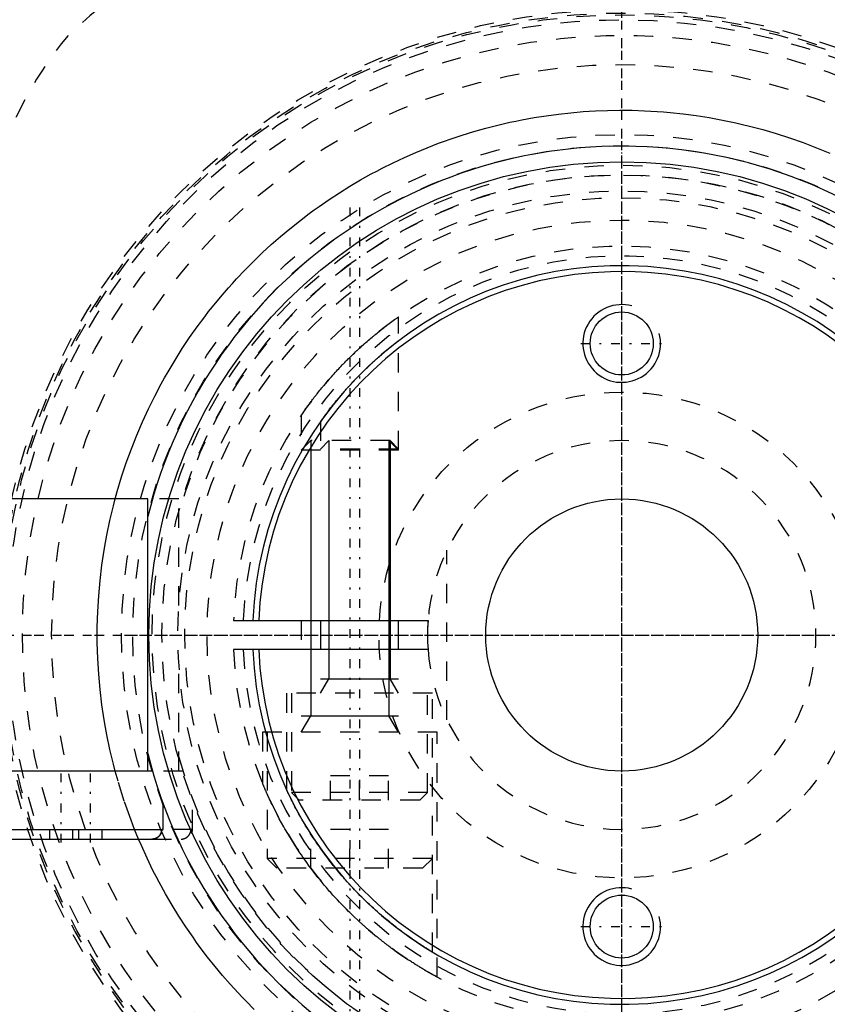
# Model space of a CAD drawing. Extents: x -702 to 139, y -105 to 105.
# Tile 3 of 14: x -681 to -639, y -19 to 32. Entities that reach past the tile are written whole.
import ezdxf

# ---------------------------------------------------------------- set-up
doc = ezdxf.new("R2010")
doc.units = 0
doc.linetypes.add('CENTER', pattern=[1.5, 0.45, -0.5, 0.05, -0.5])
doc.linetypes.add('DASHED', pattern=[2, 1, -1])
for name, color, linetype in [('AM_0', 7, 'CONTINUOUS'), ('AM_10', 7, 'CONTINUOUS'), ('AM_3', 7, 'DASHED'), ('AM_7', 7, 'CENTER')]:
    doc.layers.add(name, color=color, linetype=linetype)

msp = doc.modelspace()

# ---------------------------------------------------------------- linework, layer by layer
at = {"layer": 'AM_0', "color": 7, "linetype": 'CONTINUOUS'}
for p, q in [((-674.4, 7), (-683.75, 7)), ((-674.4, -7), (-674.4, 7)), ((-668.985, 0.75), (-659.972, 0.75)), ((-665.5, 0.75), (-665.5, -0.75)), ((-661.5, -0.75), (-661.5, 0.75)), ((-659.972, -0.75), (-668.985, -0.75)), ((-674.156, -7), (-684.1, -7)), ((-673.6, -10), (-673.6, -8.693)), ((-684.1, -10), (-673.6, -10)), ((-683.514, -10.5), (-674.186, -10.5))]:
    msp.add_line(p, q, dxfattribs=at)
for points in [[(-665.5, 10.989, 0), (-665.5, 10.989, 0), (-665.497, 10.992, 0), (-665.493, 10.999, 0), (-665.489, 11.004, 0), (-665.486, 11.009, 0), (-665.476, 11.022, 0), (-665.465, 11.038, 0), (-665.451, 11.057, 0), (-665.436, 11.079, 0), (-665.418, 11.103, 0), (-665.408, 11.117, 0), (-665.398, 11.13, 0), (-665.377, 11.16, 0), (-665.354, 11.192, 0), (-665.329, 11.226, 0), (-665.303, 11.261, 0), (-665.276, 11.299, 0), (-665.261, 11.318, 0), (-665.247, 11.338, 0), (-665.217, 11.378, 0), (-665.186, 11.419, 0), (-665.17, 11.44, 0), (-665.154, 11.461, 0), (-665.121, 11.505, 0), (-665.088, 11.548, 0), (-665.071, 11.57, 0), (-665.054, 11.592, 0), (-665.02, 11.636, 0), (-664.985, 11.681, 0), (-664.95, 11.727, 0), (-664.913, 11.773, 0), (-664.875, 11.82, 0), (-664.856, 11.844, 0), (-664.837, 11.869, 0), (-664.798, 11.917, 0), (-664.758, 11.967, 0), (-664.717, 12.017, 0), (-664.676, 12.068, 0), (-664.633, 12.119, 0), (-664.612, 12.145, 0), (-664.59, 12.17, 0), (-664.547, 12.223, 0), (-664.503, 12.275, 0), (-664.458, 12.328, 0), (-664.413, 12.381, 0), (-664.367, 12.434, 0), (-664.344, 12.46, 0), (-664.32, 12.487, 0), (-664.274, 12.541, 0), (-664.226, 12.594, 0), (-664.179, 12.648, 0), (-664.131, 12.701, 0), (-664.083, 12.755, 0), (-664.058, 12.781, 0), (-664.034, 12.808, 0), (-663.985, 12.861, 0), (-663.936, 12.914, 0), (-663.887, 12.967, 0), (-663.838, 13.019, 0), (-663.789, 13.071, 0), (-663.764, 13.097, 0), (-663.74, 13.123, 0), (-663.691, 13.174, 0), (-663.642, 13.225, 0), (-663.617, 13.25, 0), (-663.593, 13.275, 0), (-663.544, 13.325, 0), (-663.496, 13.374, 0), (-663.471, 13.399, 0), (-663.447, 13.423, 0), (-663.397, 13.473, 0), (-663.347, 13.522, 0), (-663.297, 13.572, 0), (-663.245, 13.622, 0), (-663.194, 13.672, 0), (-663.168, 13.697, 0), (-663.142, 13.722, 0), (-663.09, 13.771, 0), (-663.038, 13.821, 0), (-662.985, 13.87, 0), (-662.933, 13.919, 0), (-662.88, 13.968, 0), (-662.854, 13.992, 0), (-662.828, 14.016, 0), (-662.776, 14.064, 0), (-662.723, 14.111, 0), (-662.672, 14.157, 0), (-662.62, 14.203, 0), (-662.569, 14.249, 0), (-662.544, 14.271, 0), (-662.518, 14.293, 0), (-662.468, 14.337, 0), (-662.419, 14.38, 0), (-662.37, 14.422, 0), (-662.322, 14.463, 0), (-662.275, 14.503, 0), (-662.251, 14.523, 0), (-662.228, 14.542, 0), (-662.183, 14.58, 0), (-662.138, 14.617, 0), (-662.095, 14.653, 0), (-662.053, 14.688, 0), (-662.012, 14.721, 0), (-661.992, 14.738, 0), (-661.972, 14.754, 0), (-661.932, 14.786, 0), (-661.894, 14.817, 0), (-661.875, 14.832, 0), (-661.856, 14.847, 0), (-661.82, 14.876, 0), (-661.785, 14.904, 0), (-661.768, 14.917, 0), (-661.751, 14.93, 0), (-661.719, 14.956, 0), (-661.689, 14.979, 0), (-661.66, 15.001, 0), (-661.634, 15.021, 0), (-661.61, 15.04, 0), (-661.599, 15.049, 0), (-661.588, 15.057, 0), (-661.569, 15.072, 0), (-661.552, 15.085, 0), (-661.537, 15.096, 0), (-661.525, 15.106, 0), (-661.515, 15.113, 0), (-661.511, 15.116, 0), (-661.508, 15.119, 0), (-661.503, 15.122, 0), (-661.5, 15.124, 0), (-661.5, 15.124, 0)], [(-659.75, -16.308, 0), (-659.751, -16.307, 0), (-659.755, -16.304, 0), (-659.765, -16.299, 0), (-659.772, -16.294, 0), (-659.78, -16.29, 0), (-659.8, -16.278, 0), (-659.825, -16.263, 0), (-659.854, -16.245, 0), (-659.889, -16.223, 0), (-659.929, -16.199, 0), (-659.951, -16.186, 0), (-659.974, -16.172, 0), (-660.023, -16.141, 0), (-660.076, -16.108, 0), (-660.134, -16.072, 0), (-660.196, -16.033, 0), (-660.261, -15.991, 0), (-660.295, -15.969, 0), (-660.33, -15.947, 0), (-660.402, -15.9, 0), (-660.477, -15.851, 0), (-660.515, -15.825, 0), (-660.554, -15.799, 0), (-660.633, -15.746, 0), (-660.714, -15.691, 0), (-660.754, -15.663, 0), (-660.796, -15.635, 0), (-660.881, -15.576, 0), (-660.968, -15.514, 0), (-661.058, -15.45, 0), (-661.15, -15.384, 0), (-661.244, -15.316, 0), (-661.292, -15.28, 0), (-661.34, -15.245, 0), (-661.438, -15.172, 0), (-661.537, -15.097, 0), (-661.637, -15.019, 0), (-661.739, -14.94, 0), (-661.841, -14.859, 0), (-661.893, -14.818, 0), (-661.944, -14.776, 0), (-662.048, -14.691, 0), (-662.153, -14.605, 0), (-662.257, -14.518, 0), (-662.362, -14.429, 0), (-662.467, -14.338, 0), (-662.519, -14.293, 0), (-662.571, -14.247, 0), (-662.675, -14.154, 0), (-662.779, -14.061, 0), (-662.881, -13.967, 0), (-662.983, -13.872, 0), (-663.084, -13.777, 0), (-663.134, -13.73, 0), (-663.184, -13.682, 0), (-663.282, -13.587, 0), (-663.378, -13.491, 0), (-663.474, -13.396, 0), (-663.567, -13.301, 0), (-663.661, -13.205, 0), (-663.708, -13.156, 0), (-663.755, -13.107, 0), (-663.849, -13.008, 0), (-663.942, -12.908, 0), (-663.989, -12.858, 0), (-664.035, -12.807, 0), (-664.128, -12.704, 0), (-664.22, -12.601, 0), (-664.266, -12.549, 0), (-664.312, -12.497, 0), (-664.403, -12.391, 0), (-664.494, -12.285, 0), (-664.584, -12.179, 0), (-664.673, -12.071, 0), (-664.761, -11.963, 0), (-664.805, -11.909, 0), (-664.848, -11.855, 0), (-664.934, -11.746, 0), (-665.02, -11.636, 0), (-665.104, -11.527, 0), (-665.187, -11.417, 0), (-665.269, -11.307, 0), (-665.31, -11.252, 0), (-665.35, -11.197, 0), (-665.429, -11.088, 0), (-665.507, -10.978, 0), (-665.584, -10.869, 0), (-665.66, -10.76, 0), (-665.734, -10.651, 0), (-665.77, -10.597, 0), (-665.807, -10.543, 0), (-665.878, -10.435, 0), (-665.947, -10.329, 0), (-666.016, -10.223, 0), (-666.082, -10.118, 0), (-666.147, -10.013, 0), (-666.179, -9.962, 0), (-666.211, -9.911, 0), (-666.272, -9.809, 0), (-666.332, -9.708, 0), (-666.391, -9.609, 0), (-666.448, -9.511, 0), (-666.505, -9.413, 0), (-666.533, -9.364, 0), (-666.56, -9.314, 0), (-666.615, -9.216, 0), (-666.669, -9.119, 0), (-666.695, -9.07, 0), (-666.721, -9.022, 0), (-666.772, -8.927, 0), (-666.822, -8.834, 0), (-666.845, -8.788, 0), (-666.869, -8.743, 0), (-666.914, -8.655, 0), (-666.957, -8.57, 0), (-666.998, -8.489, 0), (-667.037, -8.411, 0), (-667.072, -8.338, 0), (-667.089, -8.304, 0), (-667.105, -8.271, 0), (-667.135, -8.208, 0), (-667.162, -8.152, 0), (-667.186, -8.102, 0), (-667.206, -8.058, 0), (-667.217, -8.037, 0), (-667.219, -8.031, 0), (-667.222, -8.025, 0), (-667.223, -8.023, 0), (-667.224, -8.02, 0), (-667.227, -8.015, 0), (-667.229, -8.01, 0), (-667.23, -8.008, 0), (-667.231, -8.006, 0), (-667.233, -8.001, 0), (-667.235, -7.997, 0), (-667.236, -7.995, 0), (-667.237, -7.993, 0), (-667.239, -7.989, 0), (-667.24, -7.986, 0), (-667.242, -7.983, 0), (-667.243, -7.98, 0), (-667.244, -7.977, 0), (-667.245, -7.976, 0), (-667.245, -7.975, 0), (-667.246, -7.973, 0), (-667.247, -7.971, 0), (-667.248, -7.969, 0), (-667.249, -7.968, 0), (-667.249, -7.966, 0), (-667.249, -7.966, 0), (-667.25, -7.966, 0), (-667.25, -7.965, 0), (-667.25, -7.965, 0), (-667.25, -7.965, 0)], [(-674.186, -10.5, 0), (-674.183, -10.5, 0), (-674.176, -10.5, 0), (-674.168, -10.5, 0), (-674.165, -10.5, 0), (-674.161, -10.499, 0), (-674.154, -10.499, 0), (-674.147, -10.499, 0), (-674.14, -10.498, 0), (-674.132, -10.497, 0), (-674.125, -10.496, 0), (-674.121, -10.496, 0), (-674.117, -10.495, 0), (-674.11, -10.494, 0), (-674.103, -10.493, 0), (-674.095, -10.492, 0), (-674.088, -10.491, 0), (-674.08, -10.489, 0), (-674.077, -10.488, 0), (-674.073, -10.487, 0), (-674.066, -10.486, 0), (-674.058, -10.484, 0), (-674.055, -10.483, 0), (-674.051, -10.482, 0), (-674.044, -10.48, 0), (-674.037, -10.478, 0), (-674.033, -10.477, 0), (-674.03, -10.476, 0), (-674.023, -10.474, 0), (-674.016, -10.471, 0), (-674.009, -10.469, 0), (-674.002, -10.466, 0), (-673.996, -10.464, 0), (-673.993, -10.462, 0), (-673.989, -10.461, 0), (-673.983, -10.458, 0), (-673.977, -10.456, 0), (-673.97, -10.453, 0), (-673.964, -10.45, 0), (-673.957, -10.446, 0), (-673.954, -10.445, 0), (-673.95, -10.443, 0), (-673.944, -10.44, 0), (-673.937, -10.436, 0), (-673.931, -10.433, 0), (-673.924, -10.429, 0), (-673.918, -10.425, 0), (-673.915, -10.423, 0), (-673.912, -10.421, 0), (-673.905, -10.417, 0), (-673.899, -10.413, 0), (-673.893, -10.409, 0), (-673.887, -10.404, 0), (-673.881, -10.4, 0), (-673.877, -10.398, 0), (-673.875, -10.395, 0), (-673.869, -10.391, 0), (-673.863, -10.386, 0), (-673.857, -10.381, 0), (-673.852, -10.377, 0), (-673.846, -10.372, 0), (-673.843, -10.369, 0), (-673.841, -10.367, 0), (-673.835, -10.362, 0), (-673.83, -10.357, 0), (-673.828, -10.355, 0), (-673.825, -10.353, 0), (-673.82, -10.348, 0), (-673.816, -10.343, 0), (-673.813, -10.34, 0), (-673.811, -10.337, 0), (-673.806, -10.332, 0), (-673.801, -10.327, 0), (-673.796, -10.321, 0), (-673.791, -10.315, 0), (-673.787, -10.31, 0), (-673.784, -10.307, 0), (-673.782, -10.304, 0), (-673.778, -10.298, 0), (-673.773, -10.292, 0), (-673.769, -10.286, 0), (-673.764, -10.279, 0), (-673.76, -10.273, 0), (-673.758, -10.27, 0), (-673.756, -10.267, 0), (-673.752, -10.261, 0), (-673.748, -10.254, 0), (-673.744, -10.248, 0), (-673.741, -10.241, 0), (-673.737, -10.235, 0), (-673.735, -10.231, 0), (-673.734, -10.228, 0), (-673.73, -10.222, 0), (-673.727, -10.215, 0), (-673.724, -10.209, 0), (-673.721, -10.202, 0), (-673.718, -10.196, 0), (-673.717, -10.193, 0), (-673.716, -10.189, 0), (-673.713, -10.183, 0), (-673.71, -10.176, 0), (-673.708, -10.17, 0), (-673.705, -10.163, 0), (-673.703, -10.156, 0), (-673.702, -10.153, 0), (-673.701, -10.149, 0), (-673.699, -10.142, 0), (-673.697, -10.135, 0), (-673.696, -10.131, 0), (-673.695, -10.128, 0), (-673.693, -10.12, 0), (-673.691, -10.113, 0), (-673.69, -10.109, 0), (-673.689, -10.106, 0), (-673.688, -10.098, 0), (-673.686, -10.091, 0), (-673.685, -10.084, 0), (-673.684, -10.076, 0), (-673.683, -10.069, 0), (-673.682, -10.065, 0), (-673.682, -10.061, 0), (-673.681, -10.054, 0), (-673.68, -10.047, 0), (-673.679, -10.039, 0), (-673.679, -10.032, 0), (-673.678, -10.025, 0), (-673.678, -10.021, 0), (-673.678, -10.018, 0), (-673.678, -10.01, 0), (-673.678, -10.003, 0), (-673.678, -10, 0)], [(-673.678, -10, 0), (-673.678, -10.008, 0), (-673.678, -10.023, 0), (-673.679, -10.038, 0), (-673.68, -10.046, 0), (-673.681, -10.054, 0), (-673.683, -10.07, 0), (-673.685, -10.086, 0), (-673.688, -10.102, 0), (-673.692, -10.118, 0), (-673.696, -10.134, 0), (-673.698, -10.141, 0), (-673.701, -10.149, 0), (-673.706, -10.164, 0), (-673.711, -10.178, 0), (-673.717, -10.192, 0), (-673.723, -10.206, 0), (-673.73, -10.22, 0), (-673.733, -10.227, 0), (-673.737, -10.234, 0), (-673.745, -10.248, 0), (-673.753, -10.262, 0), (-673.757, -10.269, 0)], [(-674.004, -10.467, 0), (-674.019, -10.472, 0), (-674.051, -10.482, 0), (-674.084, -10.49, 0), (-674.1, -10.493, 0)], [(-673.874, -10.395, 0), (-673.888, -10.405, 0), (-673.916, -10.424, 0), (-673.945, -10.44, 0), (-673.96, -10.448, 0)], [(-673.772, -10.29, 0), (-673.774, -10.293, 0), (-673.778, -10.298, 0), (-673.782, -10.304, 0), (-673.784, -10.307, 0), (-673.787, -10.309, 0), (-673.791, -10.315, 0), (-673.795, -10.32, 0), (-673.8, -10.325, 0), (-673.804, -10.33, 0), (-673.809, -10.335, 0), (-673.811, -10.338, 0), (-673.814, -10.34, 0), (-673.818, -10.345, 0), (-673.823, -10.35, 0), (-673.827, -10.354, 0), (-673.832, -10.359, 0), (-673.837, -10.364, 0), (-673.839, -10.366, 0), (-673.842, -10.368, 0), (-673.847, -10.373, 0), (-673.852, -10.377, 0), (-673.855, -10.379, 0)]]:
    msp.add_polyline3d(points, dxfattribs=at)
for centre, radius in [((-650, 0), 45), ((-650, 0), 24.35), ((-650, 15), 1.621), ((-650, 0), 7), ((-650, -15), 1.621)]:
    msp.add_circle(centre, radius, dxfattribs=at)
for radius, start, end in [(52, 95.6838, 154.6683), (25.15, 194.0276, 165.9724), (19, 182.2623, 177.7377), (18.7, 182.2986, 177.7014), (10, 175.6988, 180), (10, 175.6988, 184.3012)]:
    msp.add_arc((-650, 0), radius, start, end, dxfattribs=at)
at = {"layer": 'AM_10', "color": 7, "linetype": 'CONTINUOUS'}
for p, q in [((-666.01, 10), (-666.01, -4.15)), ((-665.071, 10), (-665.071, -2.256)), ((-661.99, 10), (-661.99, -4.15)), ((-661.929, 10), (-661.929, -2.256)), ((-665.5, -3), (-665.071, -2.256)), ((-665.5, -2.256), (-661.5, -2.256)), ((-661.5, -3), (-661.929, -2.256)), ((-666.5, -5), (-666.01, -4.15)), ((-666.5, -4.15), (-661.5, -4.15)), ((-661.5, -5), (-661.99, -4.15))]:
    msp.add_line(p, q, dxfattribs=at)
for centre in [(-650, 15), (-650, -15)]:
    msp.add_arc(centre, 2, 75, 15, dxfattribs=at)
at = {"layer": 'AM_3', "color": 6, "linetype": 'DASHED'}
for p, q in [((-661.5, 9.509), (-661.5, 16.363)), ((-666.5, 11.303), (-666.5, 9.509)), ((-665.5, 10.989), (-665.5, 9.57)), ((-666.01, 10), (-666.5, 9.509)), ((-661.929, 10), (-666.01, 10)), ((-665.071, 10), (-665.5, 9.57)), ((-661.5, 9.509), (-661.99, 10)), ((-661.5, 9.57), (-661.929, 10)), ((-661.5, 9.509), (-666.5, 9.509)), ((-661.5, 9.57), (-665.5, 9.57)), ((-672.8, 7), (-674.4, 7)), ((-672.8, 1.511), (-672.8, 7)), ((-659, -4.359), (-659, 4.359)), ((-669.986, 0.75), (-668.985, 0.75)), ((-666.5, 0.75), (-666.5, -0.75)), ((-668.985, -0.75), (-669.986, -0.75)), ((-672.8, -7), (-672.8, -1.511)), ((-667.25, -3), (-667.25, -7.965)), ((-659.75, -3), (-667.25, -3)), ((-667, -3), (-667, -8.1)), ((-660, -8.1), (-660, -3)), ((-659.75, -16.308), (-659.75, -3)), ((-668.5, -5), (-668.5, -7.599)), ((-659.5, -5), (-668.5, -5)), ((-668.25, -5), (-668.25, -11.5)), ((-659.5, -17.6), (-659.5, -5)), ((-672.59, -7), (-674.4, -7)), ((-662, -7.25), (-665, -7.25)), ((-665, -8.5), (-665, -7.25)), ((-663.5, -8.5), (-663.5, -7.25)), ((-662, -8.5), (-662, -7.25)), ((-667, -8.1), (-666.6, -8.5)), ((-660, -8.1), (-667, -8.1)), ((-660.4, -8.5), (-660, -8.1)), ((-672.1, -10), (-672.1, -8.421)), ((-660.4, -8.5), (-666.6, -8.5)), ((-679.45, -10.5), (-679.45, -10)), ((-678.25, -10.5), (-678.25, -10)), ((-677.95, -10.5), (-677.95, -10)), ((-676.75, -10.5), (-676.75, -10)), ((-674.871, -10.51), (-675.075, -10.012)), ((-673.6, -10), (-673.678, -10)), ((-672.1, -10), (-673.678, -10)), ((-672.15, -10), (-672.15, -10.218)), ((-666, -12), (-666, -10)), ((-662, -10), (-666, -10)), ((-664, -12), (-664, -10)), ((-662, -12), (-662, -10)), ((-674.186, -10.5), (-672.686, -10.5)), ((-668.25, -11.5), (-667.75, -12)), ((-659.75, -11.5), (-668.25, -11.5)), ((-660.25, -12), (-659.75, -11.5)), ((-660.25, -12), (-667.75, -12))]:
    msp.add_line(p, q, dxfattribs=at)
for points in [[(-676.074, 7.011, 0), (-675.97, 7.387, 0), (-675.747, 8.131, 0), (-675.505, 8.861, 0), (-675.377, 9.22, 0), (-675.245, 9.576, 0), (-674.968, 10.277, 0), (-674.674, 10.963, 0), (-674.366, 11.633, 0), (-674.042, 12.287, 0), (-673.706, 12.924, 0), (-673.533, 13.237, 0), (-673.357, 13.545, 0), (-672.997, 14.148, 0), (-672.626, 14.733, 0), (-672.246, 15.3, 0), (-671.859, 15.849, 0), (-671.465, 16.379, 0), (-671.265, 16.637, 0), (-671.065, 16.89, 0), (-670.661, 17.381, 0), (-670.252, 17.857, 0), (-670.043, 18.091, 0), (-669.831, 18.322, 0), (-669.4, 18.779, 0), (-668.958, 19.225, 0), (-668.733, 19.444, 0), (-668.505, 19.661, 0), (-668.042, 20.087, 0), (-667.569, 20.502, 0), (-667.086, 20.906, 0), (-666.593, 21.299, 0), (-666.091, 21.681, 0), (-665.836, 21.868, 0), (-665.58, 22.052, 0), (-665.059, 22.41, 0), (-664.53, 22.757, 0), (-663.993, 23.091, 0), (-663.447, 23.413, 0), (-662.894, 23.722, 0), (-662.614, 23.872, 0), (-662.333, 24.019, 0), (-661.764, 24.302, 0), (-661.189, 24.572, 0), (-660.607, 24.829, 0), (-660.019, 25.072, 0), (-659.426, 25.301, 0), (-659.127, 25.411, 0), (-658.826, 25.517, 0), (-658.222, 25.718, 0), (-657.612, 25.905, 0), (-656.999, 26.077, 0), (-656.381, 26.235, 0), (-655.76, 26.378, 0), (-655.449, 26.444, 0), (-655.137, 26.507, 0), (-654.51, 26.621, 0), (-653.882, 26.72, 0), (-653.252, 26.803, 0), (-652.621, 26.873, 0), (-651.989, 26.927, 0), (-651.673, 26.948, 0), (-651.358, 26.966, 0), (-650.727, 26.99, 0), (-650.097, 27, 0), (-649.782, 26.999, 0), (-649.464, 26.995, 0), (-648.821, 26.974, 0), (-648.17, 26.938, 0), (-647.841, 26.914, 0), (-647.51, 26.885, 0), (-646.843, 26.815, 0), (-646.169, 26.727, 0), (-645.49, 26.621, 0), (-644.807, 26.496, 0), (-644.12, 26.352, 0), (-643.775, 26.273, 0), (-643.43, 26.188, 0), (-642.738, 26.005, 0), (-642.046, 25.802, 0), (-641.354, 25.578, 0), (-640.663, 25.334, 0), (-639.975, 25.07, 0), (-639.632, 24.93, 0), (-639.289, 24.785, 0)], [(-666.5, 11.303, 0), (-666.5, 11.303, 0), (-666.497, 11.307, 0), (-666.491, 11.316, 0), (-666.487, 11.322, 0), (-666.482, 11.328, 0), (-666.471, 11.345, 0), (-666.457, 11.365, 0), (-666.44, 11.389, 0), (-666.421, 11.417, 0), (-666.399, 11.448, 0), (-666.388, 11.465, 0), (-666.376, 11.482, 0), (-666.349, 11.519, 0), (-666.321, 11.559, 0), (-666.291, 11.602, 0), (-666.259, 11.647, 0), (-666.225, 11.694, 0), (-666.208, 11.718, 0), (-666.19, 11.743, 0), (-666.153, 11.793, 0), (-666.115, 11.845, 0), (-666.096, 11.872, 0), (-666.076, 11.898, 0), (-666.036, 11.952, 0), (-665.995, 12.007, 0), (-665.974, 12.034, 0), (-665.953, 12.062, 0), (-665.911, 12.117, 0), (-665.869, 12.173, 0), (-665.825, 12.23, 0), (-665.78, 12.288, 0), (-665.734, 12.347, 0), (-665.711, 12.376, 0), (-665.687, 12.407, 0), (-665.639, 12.467, 0), (-665.589, 12.529, 0), (-665.539, 12.591, 0), (-665.488, 12.654, 0), (-665.436, 12.718, 0), (-665.409, 12.749, 0), (-665.383, 12.782, 0), (-665.329, 12.846, 0), (-665.274, 12.911, 0), (-665.219, 12.976, 0), (-665.163, 13.042, 0), (-665.106, 13.108, 0), (-665.077, 13.141, 0), (-665.048, 13.174, 0), (-664.99, 13.24, 0), (-664.931, 13.306, 0), (-664.872, 13.372, 0), (-664.812, 13.439, 0), (-664.752, 13.505, 0), (-664.722, 13.538, 0), (-664.692, 13.57, 0), (-664.631, 13.636, 0), (-664.57, 13.701, 0), (-664.508, 13.766, 0), (-664.447, 13.831, 0), (-664.385, 13.895, 0), (-664.354, 13.927, 0), (-664.323, 13.959, 0), (-664.261, 14.022, 0), (-664.2, 14.084, 0), (-664.169, 14.116, 0), (-664.138, 14.146, 0), (-664.076, 14.207, 0), (-664.015, 14.268, 0), (-663.985, 14.298, 0), (-663.954, 14.328, 0), (-663.892, 14.388, 0), (-663.829, 14.449, 0), (-663.765, 14.509, 0), (-663.701, 14.57, 0), (-663.636, 14.631, 0), (-663.603, 14.661, 0), (-663.571, 14.692, 0), (-663.505, 14.752, 0), (-663.439, 14.812, 0), (-663.372, 14.872, 0), (-663.306, 14.932, 0), (-663.239, 14.991, 0), (-663.206, 15.02, 0), (-663.173, 15.049, 0), (-663.107, 15.107, 0), (-663.041, 15.164, 0), (-662.975, 15.22, 0), (-662.91, 15.275, 0), (-662.845, 15.33, 0), (-662.813, 15.357, 0), (-662.781, 15.383, 0), (-662.717, 15.436, 0), (-662.655, 15.487, 0), (-662.593, 15.538, 0), (-662.532, 15.587, 0), (-662.472, 15.635, 0), (-662.443, 15.658, 0), (-662.414, 15.681, 0), (-662.356, 15.726, 0), (-662.3, 15.77, 0), (-662.246, 15.813, 0), (-662.192, 15.854, 0), (-662.141, 15.894, 0), (-662.115, 15.913, 0), (-662.09, 15.932, 0), (-662.04, 15.97, 0), (-661.992, 16.006, 0), (-661.968, 16.024, 0), (-661.944, 16.042, 0), (-661.899, 16.076, 0), (-661.855, 16.108, 0), (-661.833, 16.124, 0), (-661.812, 16.139, 0), (-661.772, 16.168, 0), (-661.735, 16.196, 0), (-661.699, 16.221, 0), (-661.667, 16.245, 0), (-661.637, 16.266, 0), (-661.623, 16.276, 0), (-661.61, 16.285, 0), (-661.585, 16.303, 0), (-661.564, 16.318, 0), (-661.546, 16.331, 0), (-661.53, 16.342, 0), (-661.518, 16.35, 0), (-661.513, 16.354, 0), (-661.509, 16.357, 0), (-661.503, 16.361, 0), (-661.5, 16.363, 0), (-661.5, 16.363, 0)], [(-676.074, -7.011, 0), (-676.17, -6.642, 0), (-676.348, -5.896, 0), (-676.506, -5.139, 0), (-676.578, -4.756, 0), (-676.644, -4.372, 0), (-676.76, -3.595, 0), (-676.854, -2.809, 0), (-676.925, -2.015, 0), (-676.973, -1.214, 0), (-676.997, -0.406, 0), (-677, 0, 0), (-676.997, 0.406, 0), (-676.973, 1.214, 0), (-676.925, 2.015, 0), (-676.854, 2.809, 0), (-676.76, 3.595, 0), (-676.644, 4.372, 0), (-676.578, 4.756, 0), (-676.506, 5.139, 0), (-676.348, 5.896, 0), (-676.17, 6.642, 0), (-676.074, 7.011, 0)], [(-675.075, -10.012, 0), (-675.263, -9.529, 0), (-675.613, -8.541, 0), (-675.93, -7.527, 0), (-676.074, -7.011, 0)], [(-668.251, -8.179, 0), (-668.263, -8.152, 0), (-668.287, -8.098, 0), (-668.31, -8.046, 0), (-668.321, -8.021, 0), (-668.332, -7.996, 0), (-668.353, -7.949, 0), (-668.372, -7.904, 0), (-668.39, -7.861, 0), (-668.407, -7.821, 0), (-668.423, -7.784, 0), (-668.431, -7.766, 0), (-668.438, -7.75, 0), (-668.451, -7.718, 0), (-668.462, -7.69, 0), (-668.473, -7.666, 0), (-668.481, -7.644, 0), (-668.489, -7.627, 0), (-668.492, -7.62, 0), (-668.494, -7.614, 0), (-668.498, -7.605, 0), (-668.5, -7.6, 0), (-668.5, -7.599, 0)], [(-666, -12, 0), (-666.085, -11.885, 0), (-666.252, -11.656, 0), (-666.414, -11.427, 0), (-666.493, -11.313, 0), (-666.571, -11.199, 0), (-666.722, -10.971, 0), (-666.869, -10.745, 0), (-667.009, -10.521, 0), (-667.144, -10.299, 0), (-667.273, -10.081, 0), (-667.336, -9.974, 0), (-667.397, -9.867, 0), (-667.514, -9.658, 0), (-667.627, -9.449, 0), (-667.738, -9.239, 0), (-667.845, -9.031, 0), (-667.947, -8.827, 0), (-667.996, -8.727, 0), (-668.043, -8.629, 0), (-668.132, -8.44, 0), (-668.213, -8.263, 0), (-668.251, -8.179, 0)], [(-674.186, -10.5, 0), (-674.183, -10.5, 0), (-674.176, -10.5, 0), (-674.168, -10.5, 0), (-674.165, -10.5, 0), (-674.161, -10.499, 0), (-674.154, -10.499, 0), (-674.147, -10.499, 0), (-674.14, -10.498, 0), (-674.132, -10.497, 0), (-674.125, -10.496, 0), (-674.121, -10.496, 0), (-674.117, -10.495, 0), (-674.11, -10.494, 0), (-674.103, -10.493, 0), (-674.095, -10.492, 0), (-674.088, -10.491, 0), (-674.08, -10.489, 0), (-674.077, -10.488, 0), (-674.073, -10.487, 0), (-674.066, -10.486, 0), (-674.058, -10.484, 0), (-674.055, -10.483, 0), (-674.051, -10.482, 0), (-674.044, -10.48, 0), (-674.037, -10.478, 0), (-674.033, -10.477, 0), (-674.03, -10.476, 0), (-674.023, -10.474, 0), (-674.016, -10.471, 0), (-674.009, -10.469, 0), (-674.002, -10.466, 0), (-673.996, -10.464, 0), (-673.993, -10.462, 0), (-673.989, -10.461, 0), (-673.983, -10.458, 0), (-673.977, -10.456, 0), (-673.97, -10.453, 0), (-673.964, -10.45, 0), (-673.957, -10.446, 0), (-673.954, -10.445, 0), (-673.95, -10.443, 0), (-673.944, -10.44, 0), (-673.937, -10.436, 0), (-673.931, -10.433, 0), (-673.924, -10.429, 0), (-673.918, -10.425, 0), (-673.915, -10.423, 0), (-673.912, -10.421, 0), (-673.905, -10.417, 0), (-673.899, -10.413, 0), (-673.893, -10.409, 0), (-673.887, -10.404, 0), (-673.881, -10.4, 0), (-673.877, -10.398, 0), (-673.875, -10.395, 0), (-673.869, -10.391, 0), (-673.863, -10.386, 0), (-673.857, -10.381, 0), (-673.852, -10.377, 0), (-673.846, -10.372, 0), (-673.843, -10.369, 0), (-673.841, -10.367, 0), (-673.835, -10.362, 0), (-673.83, -10.357, 0), (-673.828, -10.355, 0), (-673.825, -10.353, 0), (-673.82, -10.348, 0), (-673.816, -10.343, 0), (-673.813, -10.34, 0), (-673.811, -10.337, 0), (-673.806, -10.332, 0), (-673.801, -10.327, 0), (-673.796, -10.321, 0), (-673.791, -10.315, 0), (-673.787, -10.31, 0), (-673.784, -10.307, 0), (-673.782, -10.304, 0), (-673.778, -10.298, 0), (-673.773, -10.292, 0), (-673.769, -10.286, 0), (-673.764, -10.279, 0), (-673.76, -10.273, 0), (-673.758, -10.27, 0), (-673.756, -10.267, 0), (-673.752, -10.261, 0), (-673.748, -10.254, 0), (-673.744, -10.248, 0), (-673.741, -10.241, 0), (-673.737, -10.235, 0), (-673.735, -10.231, 0), (-673.734, -10.228, 0), (-673.73, -10.222, 0), (-673.727, -10.215, 0), (-673.724, -10.209, 0), (-673.721, -10.202, 0), (-673.718, -10.196, 0), (-673.717, -10.193, 0), (-673.716, -10.189, 0), (-673.713, -10.183, 0), (-673.71, -10.176, 0), (-673.708, -10.17, 0), (-673.705, -10.163, 0), (-673.703, -10.156, 0), (-673.702, -10.153, 0), (-673.701, -10.149, 0), (-673.699, -10.142, 0), (-673.697, -10.135, 0), (-673.696, -10.131, 0), (-673.695, -10.128, 0), (-673.693, -10.12, 0), (-673.691, -10.113, 0), (-673.69, -10.109, 0), (-673.689, -10.106, 0), (-673.688, -10.098, 0), (-673.686, -10.091, 0), (-673.685, -10.084, 0), (-673.684, -10.076, 0), (-673.683, -10.069, 0), (-673.682, -10.065, 0), (-673.682, -10.061, 0), (-673.681, -10.054, 0), (-673.68, -10.047, 0), (-673.679, -10.039, 0), (-673.679, -10.032, 0), (-673.678, -10.025, 0), (-673.678, -10.021, 0), (-673.678, -10.018, 0), (-673.678, -10.01, 0), (-673.678, -10.003, 0), (-673.678, -10, 0)], [(-672.686, -10.5, 0), (-672.683, -10.5, 0), (-672.676, -10.5, 0), (-672.67, -10.5, 0), (-672.666, -10.5, 0), (-672.663, -10.499, 0), (-672.656, -10.499, 0), (-672.649, -10.499, 0), (-672.642, -10.498, 0), (-672.636, -10.498, 0), (-672.629, -10.497, 0), (-672.625, -10.496, 0), (-672.622, -10.496, 0), (-672.615, -10.495, 0), (-672.608, -10.494, 0), (-672.601, -10.493, 0), (-672.594, -10.492, 0), (-672.587, -10.49, 0), (-672.583, -10.49, 0), (-672.58, -10.489, 0), (-672.573, -10.488, 0), (-672.566, -10.486, 0), (-672.563, -10.485, 0), (-672.559, -10.484, 0), (-672.553, -10.483, 0), (-672.546, -10.481, 0), (-672.542, -10.48, 0), (-672.539, -10.479, 0), (-672.533, -10.477, 0), (-672.526, -10.475, 0), (-672.519, -10.472, 0), (-672.513, -10.47, 0), (-672.507, -10.468, 0), (-672.504, -10.467, 0), (-672.501, -10.466, 0), (-672.494, -10.463, 0), (-672.488, -10.461, 0), (-672.482, -10.458, 0), (-672.476, -10.456, 0), (-672.47, -10.453, 0), (-672.467, -10.451, 0), (-672.464, -10.45, 0), (-672.458, -10.447, 0), (-672.452, -10.444, 0), (-672.446, -10.441, 0), (-672.44, -10.437, 0), (-672.433, -10.434, 0), (-672.43, -10.432, 0), (-672.427, -10.431, 0), (-672.421, -10.427, 0), (-672.415, -10.423, 0), (-672.409, -10.42, 0), (-672.403, -10.416, 0), (-672.397, -10.412, 0), (-672.395, -10.41, 0), (-672.392, -10.408, 0), (-672.386, -10.404, 0), (-672.38, -10.4, 0), (-672.375, -10.395, 0), (-672.369, -10.391, 0), (-672.364, -10.387, 0), (-672.361, -10.385, 0), (-672.358, -10.382, 0), (-672.353, -10.378, 0), (-672.348, -10.373, 0), (-672.345, -10.371, 0), (-672.343, -10.369, 0), (-672.338, -10.364, 0), (-672.333, -10.36, 0), (-672.331, -10.358, 0), (-672.328, -10.355, 0), (-672.324, -10.351, 0), (-672.319, -10.346, 0), (-672.314, -10.341, 0), (-672.31, -10.336, 0), (-672.305, -10.331, 0), (-672.303, -10.329, 0), (-672.301, -10.326, 0), (-672.296, -10.321, 0), (-672.292, -10.316, 0), (-672.287, -10.31, 0), (-672.283, -10.305, 0), (-672.279, -10.299, 0), (-672.277, -10.297, 0), (-672.275, -10.294, 0), (-672.27, -10.288, 0), (-672.266, -10.282, 0), (-672.262, -10.276, 0), (-672.258, -10.271, 0), (-672.255, -10.265, 0), (-672.253, -10.262, 0), (-672.251, -10.259, 0), (-672.247, -10.253, 0), (-672.244, -10.247, 0), (-672.24, -10.24, 0), (-672.237, -10.234, 0), (-672.234, -10.228, 0), (-672.232, -10.225, 0), (-672.231, -10.222, 0), (-672.228, -10.216, 0), (-672.225, -10.21, 0), (-672.222, -10.204, 0), (-672.219, -10.198, 0), (-672.217, -10.192, 0), (-672.215, -10.189, 0), (-672.214, -10.186, 0), (-672.212, -10.18, 0), (-672.209, -10.173, 0), (-672.208, -10.17, 0), (-672.207, -10.167, 0), (-672.205, -10.161, 0), (-672.202, -10.154, 0), (-672.201, -10.151, 0), (-672.2, -10.148, 0), (-672.198, -10.141, 0), (-672.196, -10.134, 0), (-672.195, -10.128, 0), (-672.193, -10.121, 0), (-672.191, -10.114, 0), (-672.19, -10.111, 0), (-672.19, -10.107, 0), (-672.188, -10.1, 0), (-672.187, -10.093, 0), (-672.185, -10.086, 0), (-672.184, -10.079, 0), (-672.183, -10.072, 0), (-672.183, -10.069, 0), (-672.182, -10.065, 0), (-672.181, -10.059, 0), (-672.18, -10.052, 0), (-672.18, -10.048, 0)], [(-672.18, -10.048, 0), (-672.179, -10.04, 0), (-672.178, -10.024, 0), (-672.178, -10.008, 0), (-672.178, -10, 0)], [(-668.914, -19.268, 0), (-669.338, -18.843, 0), (-669.546, -18.627, 0), (-669.751, -18.409, 0), (-670.155, -17.966, 0), (-670.549, -17.514, 0), (-670.935, -17.05, 0), (-671.319, -16.569, 0), (-671.697, -16.069, 0), (-671.885, -15.813, 0), (-672.07, -15.553, 0), (-672.437, -15.02, 0), (-672.795, -14.47, 0), (-673.145, -13.903, 0), (-673.485, -13.32, 0), (-673.815, -12.722, 0), (-673.975, -12.417, 0), (-674.133, -12.108, 0), (-674.438, -11.48, 0), (-674.73, -10.837, 0), (-674.871, -10.51, 0)], [(-674.1, -10.493, 0), (-674.115, -10.495, 0), (-674.144, -10.498, 0), (-674.172, -10.5, 0), (-674.186, -10.5, 0)], [(-673.96, -10.448, 0), (-673.967, -10.451, 0), (-673.982, -10.458, 0), (-673.996, -10.464, 0), (-674.004, -10.467, 0)], [(-673.855, -10.379, 0), (-673.858, -10.382, 0), (-673.864, -10.387, 0), (-673.871, -10.392, 0), (-673.874, -10.395, 0)], [(-673.757, -10.269, 0), (-673.76, -10.272, 0), (-673.764, -10.279, 0), (-673.769, -10.286, 0), (-673.772, -10.29, 0)], [(-664, -14.283, 0), (-664.058, -14.226, 0), (-664.175, -14.109, 0), (-664.291, -13.992, 0), (-664.349, -13.932, 0), (-664.407, -13.872, 0), (-664.523, -13.751, 0), (-664.638, -13.628, 0), (-664.752, -13.504, 0), (-664.866, -13.379, 0), (-664.98, -13.252, 0), (-665.036, -13.188, 0), (-665.092, -13.124, 0), (-665.203, -12.995, 0), (-665.313, -12.865, 0), (-665.423, -12.733, 0), (-665.531, -12.602, 0), (-665.637, -12.469, 0), (-665.69, -12.402, 0), (-665.743, -12.335, 0), (-665.847, -12.201, 0), (-665.95, -12.067, 0), (-666, -12, 0)], [(-659.5, -17.6, 0), (-659.5, -17.6, 0), (-659.501, -17.599, 0), (-659.504, -17.598, 0), (-659.505, -17.597, 0), (-659.507, -17.596, 0), (-659.512, -17.593, 0), (-659.518, -17.59, 0), (-659.525, -17.586, 0), (-659.533, -17.582, 0), (-659.542, -17.577, 0), (-659.547, -17.574, 0), (-659.553, -17.571, 0), (-659.565, -17.565, 0), (-659.578, -17.557, 0), (-659.592, -17.55, 0), (-659.608, -17.541, 0), (-659.624, -17.532, 0), (-659.633, -17.527, 0), (-659.642, -17.522, 0), (-659.662, -17.512, 0), (-659.682, -17.5, 0), (-659.692, -17.494, 0), (-659.703, -17.488, 0), (-659.726, -17.476, 0), (-659.75, -17.463, 0), (-659.762, -17.456, 0), (-659.775, -17.449, 0), (-659.801, -17.434, 0), (-659.828, -17.419, 0), (-659.856, -17.403, 0), (-659.885, -17.386, 0), (-659.916, -17.369, 0), (-659.931, -17.36, 0), (-659.947, -17.351, 0), (-659.979, -17.333, 0), (-660.012, -17.313, 0), (-660.047, -17.294, 0), (-660.082, -17.273, 0), (-660.118, -17.252, 0), (-660.136, -17.241, 0), (-660.154, -17.23, 0), (-660.192, -17.208, 0), (-660.23, -17.185, 0), (-660.269, -17.162, 0), (-660.309, -17.138, 0), (-660.35, -17.114, 0), (-660.37, -17.101, 0), (-660.391, -17.089, 0), (-660.433, -17.063, 0), (-660.475, -17.038, 0), (-660.517, -17.011, 0), (-660.561, -16.984, 0), (-660.604, -16.957, 0), (-660.626, -16.944, 0), (-660.648, -16.93, 0), (-660.693, -16.902, 0), (-660.737, -16.873, 0), (-660.783, -16.844, 0), (-660.829, -16.815, 0), (-660.876, -16.784, 0), (-660.899, -16.769, 0), (-660.923, -16.754, 0), (-660.971, -16.722, 0), (-661.02, -16.69, 0), (-661.044, -16.674, 0), (-661.069, -16.658, 0), (-661.119, -16.625, 0), (-661.169, -16.591, 0), (-661.194, -16.574, 0), (-661.22, -16.557, 0), (-661.271, -16.522, 0), (-661.322, -16.486, 0), (-661.375, -16.45, 0), (-661.427, -16.414, 0), (-661.48, -16.377, 0), (-661.507, -16.358, 0), (-661.534, -16.339, 0), (-661.588, -16.301, 0), (-661.642, -16.263, 0), (-661.696, -16.223, 0), (-661.751, -16.184, 0), (-661.806, -16.144, 0), (-661.834, -16.123, 0), (-661.862, -16.103, 0), (-661.917, -16.062, 0), (-661.973, -16.02, 0), (-662.029, -15.978, 0), (-662.085, -15.936, 0), (-662.142, -15.893, 0), (-662.17, -15.871, 0), (-662.199, -15.849, 0), (-662.255, -15.805, 0), (-662.312, -15.761, 0), (-662.369, -15.716, 0), (-662.426, -15.671, 0), (-662.483, -15.626, 0), (-662.512, -15.603, 0), (-662.54, -15.58, 0), (-662.597, -15.534, 0), (-662.654, -15.488, 0), (-662.854, -15.322, 0), (-663.024, -15.178, 0), (-663.193, -15.031, 0), (-663.525, -14.734, 0), (-663.845, -14.433, 0), (-664, -14.283, 0)]]:
    msp.add_polyline3d(points, dxfattribs=at)
for radius in [32.175, 32, 31.9, 31.65, 30.85, 29.35, 25.75, 25.175, 24.175, 23.675, 22.85, 22.5, 21.35, 12.5]:
    msp.add_circle((-650, 0), radius, dxfattribs=at)
for centre, radius, start, end in [((-650, 0), 48, 64.2565, 295.7435), ((-650, 0), 42, 100.0094, 132.733), ((-663.117, 18.069), 20, 140.2776, 165.7254), ((-650, 0), 23.65, 195.4078, 164.5922), ((-650, 0), 20, 182.1491, 177.8509), ((-650, 0), 19.5, 182.2042, 177.7958), ((-650, 0), 10, 184.3012, 175.6988), ((-672.6, -10), 0.5, 334.1581, 0)]:
    msp.add_arc(centre, radius, start, end, dxfattribs=at)
at = {"layer": 'AM_7', "color": 4, "linetype": 'CENTER'}
for p, q in [((-650, -50.4), (-650, 50.4)), ((-650, -47.25), (-650, 47.25)), ((-650, -32.392), (-650, 32.392)), ((-650, -25.384), (-650, 25.384)), ((-650, -24.832), (-650, 24.832)), ((-664, 22), (-664, -22)), ((-663.5, 22), (-663.5, -22)), ((-650, -21), (-650, 21)), ((-652.1, 15), (-647.9, 15)), ((-700.4, 0), (-599.6, 0)), ((-697.25, 0), (-602.75, 0)), ((-682.392, 0), (-617.608, 0)), ((-675.384, 0), (-624.616, 0)), ((-674.832, 0), (-625.168, 0)), ((-671, 0), (-629, 0)), ((-678.85, -10.675), (-678.85, -6.825)), ((-678.85, -10.675), (-678.85, -6.825)), ((-677.35, -10.675), (-677.35, -6.825)), ((-652.1, -15), (-647.9, -15))]:
    msp.add_line(p, q, dxfattribs=at)

doc.saveas('drawing.dxf')
